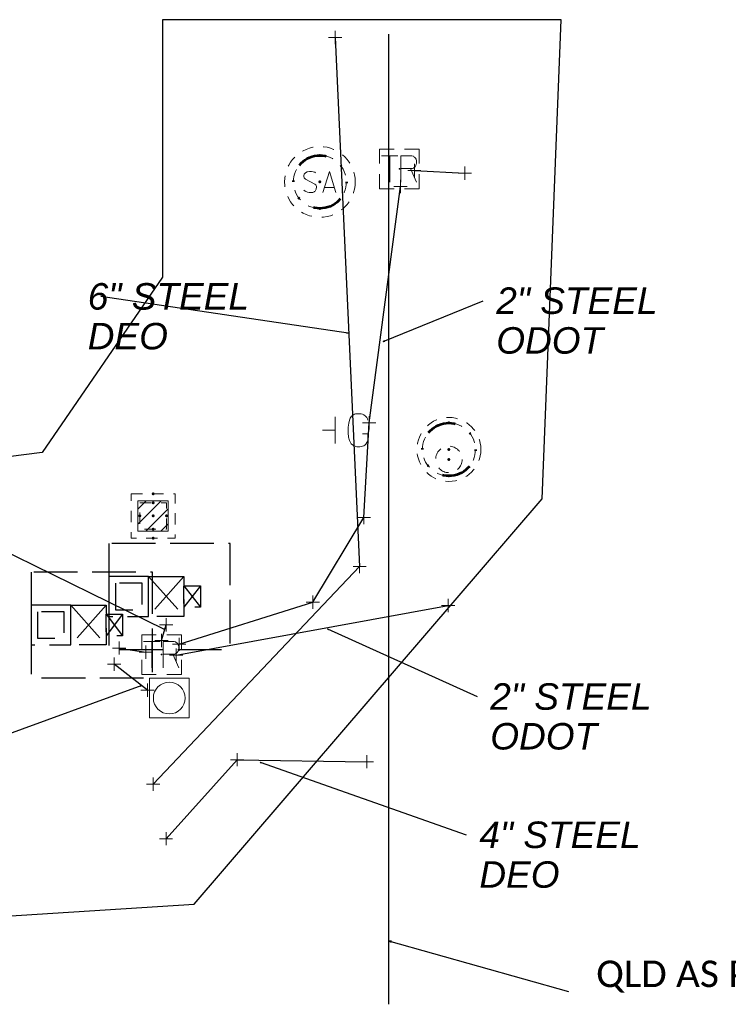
# Model space of a CAD drawing. Header units: feet. Extents: x 2474969 to 2485206, y 498780 to 500682.
# Tile 46 of 69: x 2480999 to 2481052, y 500147 to 500221. Entities that reach past the tile are written whole.
import ezdxf

# ---------------------------------------------------------------- set-up
doc = ezdxf.new("R2010")
doc.units = ezdxf.units.FT
doc.header["$MEASUREMENT"] = 0
for name, pattern in [('DGN Style 1', [0.06322802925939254, 0.0001052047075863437, -0.06312282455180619]), ('DGN Style 2', [0.017105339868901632, 0.01026320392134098, -0.006842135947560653]), ('DGN Style 4', [0.027368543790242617, 0.01368427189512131, -0.006842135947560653, 0, -0.006842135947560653]), ('DGN Style 5', [0.011973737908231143, 0.00513160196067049, -0.006842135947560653]), ('DGN Style 6', [6.093386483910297, 0.00320367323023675, -1.2814692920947, 2.242571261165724, -1.2814692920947, 0.00320367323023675, -1.2814692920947]), ('DGN Style 7', [0.034210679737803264, 0.01539480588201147, -0.006842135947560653, 0.00513160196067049, -0.006842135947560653]), ('drainage01', [1.6, 0.85, -0.75]), ('interconnectex', [0]), ('OhDOT_USTN2', [0.10999999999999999, 0.069, -0.04099999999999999]), ('OhDOT_USTN3', [0.22, 0.165, -0.055])]:
    doc.linetypes.add(name, pattern=pattern)
for name, color, linetype in [('DR_X_Cells', 151, 'OhDOT_USTN2'), ('GK_Drainage_Nodes', 7, 'Continuous'), ('SG_X_Controllers', 7, 'OhDOT_USTN3'), ('SG_X_Interconnect_Cable', 7, 'interconnectex'), ('SG_X_Poles', 7, 'Continuous'), ('SG_X_PullBox', 7, 'Continuous'), ('TX_X_10', 7, 'Continuous'), ('UT_X_Electric', 1, 'elecex'), ('UT_X_Gas', 190, 'gasex'), ('UT_X_Gas_Cells', 190, 'Continuous'), ('UT_X_Sanitary_Cells', 3, 'Continuous'), ('UT_X_Water', 133, 'waterex')]:
    doc.layers.add(name, color=color, linetype=linetype)
for name, color, linetype, lineweight in [('DR_X_Cells (Construction)', 5, 'DGN Style 2', 0), ('GK_Drainage_Nodes (Construction)', 7, 'Continuous', 53), ('SG_X_PullBox (Construction)', 7, 'Continuous', 0), ('UT_X_Sanitary_Cells (Construction)', 3, 'Continuous', 0)]:
    doc.layers.add(name, color=color, linetype=linetype, lineweight=lineweight)
doc.layers.add('SV_X_Shot_Marker (Construction)', color=2, linetype='Continuous', lineweight=0, transparency=0.5)
doc.styles.add('Slanted-Normal LS 0.50', font='ariali.ttf', dxfattribs={"height": 0.14})
doc.styles.get("Standard").update_dxf_attribs({"font": 'arial.ttf'})
doc.styles.add('Standard-Linetype-Ex', font='font30.shx')
doc.styles.add('Style-Arial', font='arial.ttf')
doc.styles.add('Style-Calibri', font='calibri.ttf')
doc.linetypes.add('elecex', pattern='A,0.2,-0.1,0.2,-0.1,0.2,-0.1,0.2,-0.1,["E",Standard-Linetype-Ex,S=0.14,R=0,X=-0,Y=-0.05],-0.2', length=1.4)
doc.linetypes.add('gasex', pattern='A,0.2,-0.1,0.2,-0.1,0.2,-0.1,0.2,-0.1,["G",Standard-Linetype-Ex,S=0.14,R=0,X=-0,Y=-0.05],-0.25', length=1.45)
doc.linetypes.add('waterex', pattern='A,0.2,-0.1,0.2,-0.1,0.2,-0.1,0.2,-0.1,["W",Standard-Linetype-Ex,S=0.14,R=0,X=-0,Y=-0.05],-0.2', length=1.4)
doc.dimstyles.get("Standard").update_dxf_attribs({"dimtxt": 0.18, "dimasz": 0.18, "dimexe": 0.18, "dimexo": 0.0625, "dimgap": 0.09, "dimtad": 0, "dimtih": 1, "dimtoh": 1, "dimdec": 4, "dimzin": 0, "dimdsep": 46, "dimtxsty": 'Standard', "dimcen": 0.09, "dimadec": 0, "dimazin": 0, "dimtfac": 1, "dimtdec": 4, "dimtofl": 0, "dimtmove": 0, "dimatfit": 3, "dimfxl": 1, "dimtolj": 1, "dimtzin": 0, "dimarcsym": 0})

# ---------------------------------------------------------------- blocks, each defined once
blk = doc.blocks.new('TerminatorOpen_0.5')
at = {"color": 0, "linetype": 'ByBlock', "lineweight": -2}
for q in [(-1, 0.25), (-1, 0), (-1, -0.25)]:
    blk.add_line((0, 0), q, dxfattribs=at)
blk = doc.blocks.new('SIGPB_6')
at = {"layer": 'SG_X_PullBox', "color": 7, "linetype": 'Continuous', "lineweight": 0, "flags": 128}
for points in [[(-0.01999999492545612, 0.07499998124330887), (-0.07499998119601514, 0.07499998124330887), (-0.07499998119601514, 0.01999999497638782)], [(0.07499998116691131, 0.01999999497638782), (0.07499998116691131, 0.07499998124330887), (0.01999999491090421, 0.07499998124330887)], [(-0.06780112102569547, 0.04999998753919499), (-0.005606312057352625, 0.04999998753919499)], [(-0.03630698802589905, 0.04999998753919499), (-0.03630698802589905, -0.04999998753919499)], [(0.005599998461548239, -0.04999998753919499), (0.005599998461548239, 0.04999998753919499), (0.04339295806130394, 0.04999998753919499), (0.04732362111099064, 0.04920653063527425), (0.0528411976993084, 0.04763182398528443), (0.05519715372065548, 0.04605711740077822), (0.0575653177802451, 0.0444824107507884), (0.06071473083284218, 0.04053954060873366), (0.06307068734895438, 0.03660887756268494), (0.06464539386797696, 0.03031005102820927), (0.06464539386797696, 0.02086181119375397), (0.06386414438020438, 0.01771239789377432), (0.06228943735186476, 0.01298827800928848), (0.05914002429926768, 0.007470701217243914), (0.05599061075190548, 0.005114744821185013), (0.05362244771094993, 0.003540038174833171), (0.0520477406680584, 0.002746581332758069), (0.04969178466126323, 0.00196533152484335), (0.04259950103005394, 0.001171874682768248), (0.005599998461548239, 0.001171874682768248)], [(0.04259950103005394, 0.001171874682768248), (0.06464539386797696, -0.04999998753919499)], [(-0.07499998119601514, -0.01999999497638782), (-0.07499998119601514, -0.07499998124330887), (-0.01999999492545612, -0.07499998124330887)], [(0.01999999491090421, -0.07499998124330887), (0.07499998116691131, -0.07499998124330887), (0.07499998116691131, -0.01999999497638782)]]:
    blk.add_lwpolyline(points, dxfattribs=at)
at = {"layer": 'SG_X_PullBox (Construction)', "color": 7, "linetype": 'Continuous', "lineweight": 30}
blk.add_point((-1.455191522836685e-11, 0), dxfattribs=at)
blk = doc.blocks.new('MH1D-X-SAN_7')
at = {"layer": 'GK_Drainage_Nodes (Construction)', "color": 254, "linetype": 'DGN Style 6', "lineweight": 53}
blk.add_circle((0, 0), 1.999996, dxfattribs=at)
at = {"layer": 'GK_Drainage_Nodes (Construction)', "color": 6, "linetype": 'DGN Style 1', "lineweight": 53}
blk.add_point((0, 1.999995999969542), dxfattribs=at)
at = {"layer": 'GK_Drainage_Nodes (Construction)', "color": 5, "linetype": 'DGN Style 7', "lineweight": 53}
blk.add_point((0, 0), dxfattribs=at)
at = {"layer": 'GK_Drainage_Nodes (Construction)', "color": 1, "linetype": 'DGN Style 5', "lineweight": 53}
blk.add_point((0, 0), dxfattribs=at)
at = {"layer": 'GK_Drainage_Nodes (Construction)', "color": 2, "linetype": 'DGN Style 4', "lineweight": 53}
blk.add_point((0, 0), dxfattribs=at)
at = {"layer": 'GK_Drainage_Nodes (Construction)', "color": 30, "linetype": 'DGN Style 2', "lineweight": 53}
blk.add_point((0, -1.99999600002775), dxfattribs=at)
at = {"layer": 'UT_X_Sanitary_Cells', "color": 3, "linetype": 'Continuous', "lineweight": 0, "flags": 128}
for points in [[(-0.3325557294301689, 0.6865234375), (-0.3577510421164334, 0.7117187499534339), (-0.3956416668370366, 0.7369140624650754), (-0.5089229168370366, 0.7748046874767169), (-0.6475947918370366, 0.7999999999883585), (-0.7483760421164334, 0.7999999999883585), (-0.7860713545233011, 0.7999999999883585), (-0.9499385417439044, 0.7621093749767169), (-1.088415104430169, 0.6865234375), (-1.176696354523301, 0.5857421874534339), (-1.201891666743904, 0.4849609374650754), (-1.201891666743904, 0.4093749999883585), (-1.176696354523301, 0.30859375), (-1.075915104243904, 0.2205078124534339), (-0.3829463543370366, -0.1574218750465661), (-0.3200557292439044, -0.2078125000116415), (-0.2948604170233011, -0.2582031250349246), (-0.2696651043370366, -0.3337890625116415), (-0.2696651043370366, -0.4093750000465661), (-0.2821651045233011, -0.4849609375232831), (-0.2948604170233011, -0.5353515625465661), (-0.3200557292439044, -0.5984375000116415), (-0.3452510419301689, -0.6488281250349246), (-0.3704463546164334, -0.6865234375), (-0.4081416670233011, -0.7244140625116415), (-0.4460322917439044, -0.7496093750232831), (-0.4964229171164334, -0.7748046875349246), (-0.5341182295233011, -0.7873046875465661), (-0.6475947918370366, -0.8000000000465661), (-0.8239619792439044, -0.8000000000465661), (-0.9372432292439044, -0.7748046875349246), (-1.101110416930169, -0.6865234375), (-1.201891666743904, -0.6109375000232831)], [(0.2090458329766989, -0.8000000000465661), (0.7129520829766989, 0.7999999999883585), (1.204358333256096, -0.8000000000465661)], [(1.078381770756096, -0.4220703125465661), (0.3350223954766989, -0.4220703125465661)]]:
    blk.add_lwpolyline(points, dxfattribs=at)
at = {"layer": 'UT_X_Sanitary_Cells', "linetype": 'drainage01', "lineweight": 0}
blk.add_circle((0, 0), 2.666661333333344, dxfattribs=at)
at = {"layer": 'UT_X_Sanitary_Cells (Construction)', "color": 251, "linetype": 'drainage01', "lineweight": 0}
blk.add_circle((0, 0), 1.999996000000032, dxfattribs=at)
blk = doc.blocks.new('MH3-48D-X_2')
at = {"layer": 'DR_X_Cells', "color": 4, "linetype": 'drainage01', "lineweight": 0}
blk.add_circle((2.757180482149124e-05, -3.653176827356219e-05), 2.416632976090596, dxfattribs=at)
at = {"layer": 'DR_X_Cells', "color": 5, "linetype": 'drainage01', "lineweight": 0}
blk.add_circle((-2.561137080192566e-08, -0.749977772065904), 0.9999676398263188, dxfattribs=at)
at = {"layer": 'DR_X_Cells (Construction)', "color": 251, "linetype": 'drainage01', "lineweight": 0}
blk.add_circle((-2.573244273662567e-06, 4.062795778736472e-05), 1.999993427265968, dxfattribs=at)
at = {"layer": 'GK_Drainage_Nodes (Construction)', "color": 254, "linetype": 'DGN Style 6', "lineweight": 53}
blk.add_circle((0, 0), 1.999996, dxfattribs=at)
at = {"layer": 'GK_Drainage_Nodes (Construction)', "color": 30, "linetype": 'DGN Style 2', "lineweight": 53}
blk.add_point((0, 1.999995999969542), dxfattribs=at)
at = {"layer": 'GK_Drainage_Nodes (Construction)', "color": 5, "linetype": 'DGN Style 7', "lineweight": 53}
blk.add_point((0, 0), dxfattribs=at)
at = {"layer": 'GK_Drainage_Nodes (Construction)', "color": 2, "linetype": 'DGN Style 4', "lineweight": 53}
blk.add_point((0, 0), dxfattribs=at)
at = {"layer": 'GK_Drainage_Nodes (Construction)', "color": 1, "linetype": 'DGN Style 5', "lineweight": 53}
blk.add_point((0, -0.7499984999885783), dxfattribs=at)
at = {"layer": 'GK_Drainage_Nodes (Construction)', "color": 6, "linetype": 'DGN Style 1', "lineweight": 53}
blk.add_point((0, -1.999995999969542), dxfattribs=at)
blk = doc.blocks.new('GMRK_1')
at = {"layer": 'UT_X_Gas_Cells', "color": 34, "linetype": 'Continuous', "lineweight": 0}
for p, q in [((0, -0.0499999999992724), (0, 0.05000000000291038)), ((0, 0), (-0.04758333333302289, 0))]:
    blk.add_line(p, q, dxfattribs=at)
at = {"layer": 'UT_X_Gas_Cells', "color": 34, "linetype": 'Continuous', "lineweight": 0, "flags": 128}
blk.add_lwpolyline([(0.1238301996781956, 0.03780423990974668), (0.1228383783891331, 0.04273282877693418), (0.1198934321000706, 0.04764615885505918), (0.1149648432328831, 0.05257474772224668), (0.1080831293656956, 0.05847989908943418), (0.1031545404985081, 0.06044828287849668), (0.09921777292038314, 0.06142484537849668), (0.09331262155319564, 0.06241666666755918), (0.08150231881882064, 0.06241666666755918), (0.07658898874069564, 0.06142484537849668), (0.07362878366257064, 0.06044828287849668), (0.06969201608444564, 0.05847989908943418), (0.06181848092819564, 0.05257474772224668), (0.05690515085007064, 0.04567777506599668), (0.05394494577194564, 0.03780423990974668), (0.05197656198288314, 0.02698575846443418), (0.05000817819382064, 0.01123868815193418), (0.05000817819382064, -0.009436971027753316), (0.05099999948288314, -0.02616060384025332), (0.05493676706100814, -0.03896272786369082), (0.06084191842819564, -0.05077303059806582), (0.06575524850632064, -0.05470979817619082), (0.07166039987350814, -0.05864656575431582), (0.08249414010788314, -0.06258333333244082), (0.09331262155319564, -0.06258333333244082), (0.1041463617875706, -0.06061494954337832), (0.1080831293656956, -0.05864656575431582), (0.1120198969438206, -0.05667818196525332), (0.1159566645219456, -0.05274141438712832), (0.1198934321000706, -0.04683626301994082), (0.1238301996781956, -0.03797090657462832), (0.1238301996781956, -0.01337373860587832), (0.1031545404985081, -0.01337373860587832)], dxfattribs=at)
blk = doc.blocks.new('CB22B-X_4')
at = {"layer": 'DR_X_Cells', "color": 5, "linetype": 'Continuous', "lineweight": 0}
for p, q in [((-1.145831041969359, -0.6130853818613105), (0.6130853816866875, 1.145831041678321)), ((-1.145831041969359, 0.5182854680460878), (-0.5182854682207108, 1.145831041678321)), ((-0.5472058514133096, -1.145831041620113), (1.145831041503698, 0.5472058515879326)), ((0.5841649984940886, -1.145831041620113), (1.145831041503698, -0.5841649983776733))]:
    blk.add_line(p, q, dxfattribs=at)
at = {"layer": 'DR_X_Cells', "color": 4, "linetype": 'drainage01', "lineweight": 0}
blk.add_3dface([(-1.666663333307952, 1.666663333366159), (1.666663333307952, 1.666663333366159), (1.666663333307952, -1.666663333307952), (-1.666663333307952, -1.666663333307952)], dxfattribs=at)
at = {"layer": 'DR_X_Cells', "color": 5, "linetype": 'Continuous', "lineweight": 0}
blk.add_3dface([(-1.145831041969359, 1.145831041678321), (1.145831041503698, 1.145831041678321), (1.145831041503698, -1.145831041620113), (-1.145831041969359, -1.145831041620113)], dxfattribs=at)
at = {"layer": 'DR_X_Cells (Construction)', "color": 251, "linetype": 'drainage01', "lineweight": 0}
blk.add_3dface([(-0.9999980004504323, 0.999997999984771), (0.999997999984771, 0.999997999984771), (0.999997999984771, -0.999997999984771), (-0.9999980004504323, -0.999997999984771)], dxfattribs=at)
at = {"layer": 'GK_Drainage_Nodes (Construction)', "color": 30, "linetype": 'DGN Style 2', "lineweight": 53}
blk.add_point((0, 1.666663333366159), dxfattribs=at)
at = {"layer": 'GK_Drainage_Nodes (Construction)', "color": 254, "linetype": 'DGN Style 6', "lineweight": 53}
for p in [(0, 0.999997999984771), (-0.9999980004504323, 0), (0.999997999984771, 0), (0, -0.999997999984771)]:
    blk.add_point(p, dxfattribs=at)
at = {"layer": 'GK_Drainage_Nodes (Construction)', "color": 5, "linetype": 'DGN Style 7', "lineweight": 53}
blk.add_point((0, 0), dxfattribs=at)
at = {"layer": 'GK_Drainage_Nodes (Construction)', "color": 1, "linetype": 'DGN Style 5', "lineweight": 53}
blk.add_point((0, 0), dxfattribs=at)
at = {"layer": 'GK_Drainage_Nodes (Construction)', "color": 2, "linetype": 'DGN Style 4', "lineweight": 53}
blk.add_point((0, 0), dxfattribs=at)
at = {"layer": 'GK_Drainage_Nodes (Construction)', "color": 6, "linetype": 'DGN Style 1', "lineweight": 53}
blk.add_point((0, -1.666663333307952), dxfattribs=at)
blk = doc.blocks.new('CBM_332X_1')
at = {"layer": 'SG_X_Controllers'}
for p, q in [((-0.06663220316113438, 0.07499988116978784), (0.06663220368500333, -0.07499988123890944)), ((0.06663220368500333, 0.07499988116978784), (-0.06663220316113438, -0.07499988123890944)), ((0.06663220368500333, 0.0404474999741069), (0.1289201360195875, -0.04044750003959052)), ((0.1289201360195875, 0.0404474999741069), (0.06663220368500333, -0.04044750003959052))]:
    blk.add_line(p, q, dxfattribs=at)
for points in [[(-0.2166319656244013, 0.1999340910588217), (-0.2166319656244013, -0.1999340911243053), (0.2414257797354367, -0.1999340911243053), (0.2414257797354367, 0.1999340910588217)], [(-0.2166319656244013, 0.07499988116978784), (-0.2166319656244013, -0.07499988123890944), (-0.06663220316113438, -0.07499988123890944), (-0.06663220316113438, 0.07499988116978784)], [(-0.06663220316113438, 0.07499988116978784), (0.06663220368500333, 0.07499988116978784), (0.06663220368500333, -0.07499988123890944), (-0.06663220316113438, -0.07499988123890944)], [(-0.1916085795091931, 0.04997649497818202), (-0.1916085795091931, -0.04997649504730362), (-0.09165558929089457, -0.04997649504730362), (-0.09165558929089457, 0.04997649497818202)], [(0.06663220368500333, 0.0404474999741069), (0.1289201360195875, 0.0404474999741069), (0.1289201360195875, -0.04044750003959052), (0.06663220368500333, -0.04044750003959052)]]:
    blk.add_3dface(points, dxfattribs=at)
blk = doc.blocks.new('CBM_332X_2')
at = {"layer": 'SG_X_Controllers'}
for p, q in [((-0.0666322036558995, 0.07499988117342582), (0.0666322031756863, -0.07499988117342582)), ((0.0666322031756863, 0.07499988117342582), (-0.0666322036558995, -0.07499988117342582)), ((0.0666322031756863, 0.04044750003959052), (0.1289201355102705, -0.0404474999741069)), ((0.1289201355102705, 0.04044750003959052), (0.0666322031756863, -0.0404474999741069))]:
    blk.add_line(p, q, dxfattribs=at)
for points in [[(-0.2166319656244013, 0.1999340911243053), (-0.2166319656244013, -0.1999340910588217), (0.2414257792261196, -0.1999340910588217), (0.2414257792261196, 0.1999340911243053)], [(-0.2166319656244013, 0.07499988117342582), (-0.2166319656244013, -0.07499988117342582), (-0.0666322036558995, -0.07499988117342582), (-0.0666322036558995, 0.07499988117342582)], [(-0.0666322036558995, 0.07499988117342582), (0.0666322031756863, 0.07499988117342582), (0.0666322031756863, -0.07499988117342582), (-0.0666322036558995, -0.07499988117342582)], [(-0.1916085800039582, 0.04997649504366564), (-0.1916085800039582, -0.04997649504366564), (-0.09165558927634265, -0.04997649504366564), (-0.09165558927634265, 0.04997649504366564)], [(0.0666322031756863, 0.04044750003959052), (0.1289201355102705, 0.04044750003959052), (0.1289201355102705, -0.0404474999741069), (0.0666322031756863, -0.0404474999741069)]]:
    blk.add_3dface(points, dxfattribs=at)
blk = doc.blocks.new('SPOLE_4')
at = {"layer": 'SG_X_Poles', "color": 7, "linetype": 'Continuous', "lineweight": 0}
blk.add_circle((0, 3.637978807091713e-12), 0.06, dxfattribs=at)
blk.add_3dface([(-0.07499999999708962, -0.07499999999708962), (0.07499999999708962, -0.07499999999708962), (0.07499999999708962, 0.07500000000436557), (-0.07499999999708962, 0.07500000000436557)], dxfattribs=at)
blk = doc.blocks.new('SIGPB_7')
at = {"layer": 'SG_X_PullBox', "color": 7, "linetype": 'Continuous', "lineweight": 0, "flags": 128}
for points in [[(-0.01999999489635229, 0.07499998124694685), (-0.07499998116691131, 0.07499998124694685), (-0.07499998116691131, 0.0199999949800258)], [(0.07499998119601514, 0.0199999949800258), (0.07499998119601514, 0.07499998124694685), (0.01999999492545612, 0.07499998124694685)], [(-0.06780112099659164, 0.04999998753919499), (-0.00560631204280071, 0.04999998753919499)], [(-0.03630698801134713, 0.04999998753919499), (-0.03630698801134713, -0.04999998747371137)], [(0.005599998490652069, -0.04999998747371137), (0.005599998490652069, 0.04999998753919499), (0.04339295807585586, 0.04999998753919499), (0.04732362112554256, 0.04920653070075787), (0.05284119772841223, 0.04763182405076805), (0.05519715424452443, 0.04605711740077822), (0.05756531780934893, 0.0444824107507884), (0.06071473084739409, 0.04053954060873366), (0.0630706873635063, 0.03660887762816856), (0.0646453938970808, 0.03031005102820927), (0.0646453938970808, 0.02086181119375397), (0.0638641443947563, 0.01771239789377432), (0.06228943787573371, 0.01298827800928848), (0.05914002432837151, 0.007470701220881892), (0.05599061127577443, 0.005114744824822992), (0.05362244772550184, 0.003540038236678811), (0.05204774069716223, 0.002746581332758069), (0.04969178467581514, 0.00196533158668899), (0.04259950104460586, 0.001171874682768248), (0.005599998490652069, 0.001171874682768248)], [(0.04259950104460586, 0.001171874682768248), (0.0646453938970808, -0.04999998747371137)], [(-0.07499998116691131, -0.01999999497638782), (-0.07499998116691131, -0.07499998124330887), (-0.01999999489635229, -0.07499998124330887)], [(0.01999999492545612, -0.07499998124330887), (0.07499998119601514, -0.07499998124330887), (0.07499998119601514, -0.01999999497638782)]]:
    blk.add_lwpolyline(points, dxfattribs=at)
at = {"layer": 'SG_X_PullBox (Construction)', "color": 7, "linetype": 'Continuous', "lineweight": 30}
blk.add_point((1.455191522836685e-11, 0), dxfattribs=at)
blk = doc.blocks.new('SVPT_107')
at = {"layer": 'SV_X_Shot_Marker (Construction)', "transparency": 33554495}
for p, q in [((-0.02499999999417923, 0), (0.02500000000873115, 0)), ((0, 0.02500000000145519), (0, -0.02499999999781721))]:
    blk.add_line(p, q, dxfattribs=at)
blk.add_point((0, 0), dxfattribs=at)
blk = doc.blocks.new('SVPT_108')
at = {"layer": 'SV_X_Shot_Marker (Construction)', "transparency": 33554495}
for p, q in [((-0.02500000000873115, 0), (0.02499999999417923, 0)), ((-1.455191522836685e-11, 0.02500000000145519), (-1.455191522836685e-11, -0.02499999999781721))]:
    blk.add_line(p, q, dxfattribs=at)
blk.add_point((-1.455191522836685e-11, 0), dxfattribs=at)
blk = doc.blocks.new('SVPT_109')
at = {"layer": 'SV_X_Shot_Marker (Construction)', "transparency": 33554495}
for p, q in [((-0.02499999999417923, 3.637978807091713e-12), (0.02499999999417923, 3.637978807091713e-12)), ((0, 0.02500000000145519), (0, -0.02499999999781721))]:
    blk.add_line(p, q, dxfattribs=at)
blk.add_point((0, 3.637978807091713e-12), dxfattribs=at)
blk = doc.blocks.new('SVPT_110')
at = {"layer": 'SV_X_Shot_Marker (Construction)', "transparency": 33554495}
for p, q in [((-0.02499999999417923, 0), (0.02500000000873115, 0)), ((0, 0.02499999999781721), (0, -0.02500000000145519))]:
    blk.add_line(p, q, dxfattribs=at)
blk.add_point((0, 0), dxfattribs=at)
blk = doc.blocks.new('SVPT_111')
at = {"layer": 'SV_X_Shot_Marker (Construction)', "transparency": 33554495}
for p, q in [((-0.02499999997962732, 0), (0.02500000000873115, 0)), ((1.455191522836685e-11, 0.02499999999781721), (1.455191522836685e-11, -0.02500000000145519))]:
    blk.add_line(p, q, dxfattribs=at)
blk.add_point((1.455191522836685e-11, 0), dxfattribs=at)
blk = doc.blocks.new('SVPT_112')
at = {"layer": 'SV_X_Shot_Marker (Construction)', "transparency": 33554495}
for p, q in [((-0.02499999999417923, 3.637978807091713e-12), (0.02500000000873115, 3.637978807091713e-12)), ((0, 0.02500000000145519), (0, -0.02499999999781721))]:
    blk.add_line(p, q, dxfattribs=at)
blk.add_point((0, 3.637978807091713e-12), dxfattribs=at)
blk = doc.blocks.new('SVPT_113')
at = {"layer": 'SV_X_Shot_Marker (Construction)', "transparency": 33554495}
for p, q in [((-0.02499999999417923, 3.637978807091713e-12), (0.02500000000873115, 3.637978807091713e-12)), ((0, 0.02500000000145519), (0, -0.02499999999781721))]:
    blk.add_line(p, q, dxfattribs=at)
blk.add_point((0, 3.637978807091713e-12), dxfattribs=at)
blk = doc.blocks.new('SVPT_114')
at = {"layer": 'SV_X_Shot_Marker (Construction)', "transparency": 33554495}
for p, q in [((-0.02499999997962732, 0), (0.02500000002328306, 0)), ((1.455191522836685e-11, 0.02500000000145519), (1.455191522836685e-11, -0.02499999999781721))]:
    blk.add_line(p, q, dxfattribs=at)
blk.add_point((1.455191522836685e-11, 0), dxfattribs=at)
blk = doc.blocks.new('SVPT_115')
at = {"layer": 'SV_X_Shot_Marker (Construction)', "transparency": 33554495}
for p, q in [((-0.02499999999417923, 3.637978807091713e-12), (0.02500000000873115, 3.637978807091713e-12)), ((1.455191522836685e-11, 0.02500000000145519), (1.455191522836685e-11, -0.02499999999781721))]:
    blk.add_line(p, q, dxfattribs=at)
blk.add_point((1.455191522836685e-11, 3.637978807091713e-12), dxfattribs=at)
blk = doc.blocks.new('SVPT_116')
at = {"layer": 'SV_X_Shot_Marker (Construction)', "transparency": 33554495}
for p, q in [((-0.02500000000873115, 3.637978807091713e-12), (0.02499999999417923, 3.637978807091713e-12)), ((-1.455191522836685e-11, 0.02500000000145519), (-1.455191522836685e-11, -0.02499999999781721))]:
    blk.add_line(p, q, dxfattribs=at)
blk.add_point((-1.455191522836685e-11, 3.637978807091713e-12), dxfattribs=at)
blk = doc.blocks.new('SVPT_117')
at = {"layer": 'SV_X_Shot_Marker (Construction)', "transparency": 33554495}
for p, q in [((-0.02499999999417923, 0), (0.02500000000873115, 0)), ((0, 0.02500000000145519), (0, -0.02499999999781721))]:
    blk.add_line(p, q, dxfattribs=at)
blk.add_point((0, 0), dxfattribs=at)
blk = doc.blocks.new('SVPT_118')
at = {"layer": 'SV_X_Shot_Marker (Construction)', "transparency": 33554495}
for p, q in [((-0.02499999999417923, 0), (0.02500000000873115, 0)), ((1.455191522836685e-11, 0.02499999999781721), (1.455191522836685e-11, -0.02500000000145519))]:
    blk.add_line(p, q, dxfattribs=at)
blk.add_point((1.455191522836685e-11, 0), dxfattribs=at)
blk = doc.blocks.new('SVPT_119')
at = {"layer": 'SV_X_Shot_Marker (Construction)', "transparency": 33554495}
for p, q in [((-0.02499999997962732, 0), (0.02500000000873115, 0)), ((1.455191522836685e-11, 0.02500000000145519), (1.455191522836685e-11, -0.02500000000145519))]:
    blk.add_line(p, q, dxfattribs=at)
blk.add_point((1.455191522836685e-11, 0), dxfattribs=at)
blk = doc.blocks.new('SVPT_120')
at = {"layer": 'SV_X_Shot_Marker (Construction)', "transparency": 33554495}
for p, q in [((-0.02499999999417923, 0), (0.02500000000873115, 0)), ((0, 0.02499999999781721), (0, -0.02500000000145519))]:
    blk.add_line(p, q, dxfattribs=at)
blk.add_point((0, 0), dxfattribs=at)
blk = doc.blocks.new('SVPT_121')
at = {"layer": 'SV_X_Shot_Marker (Construction)', "transparency": 33554495}
for p, q in [((-0.02499999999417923, 0), (0.02500000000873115, 0)), ((1.455191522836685e-11, 0.02499999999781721), (1.455191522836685e-11, -0.02500000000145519))]:
    blk.add_line(p, q, dxfattribs=at)
blk.add_point((1.455191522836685e-11, 0), dxfattribs=at)
blk = doc.blocks.new('SVPT_122')
at = {"layer": 'SV_X_Shot_Marker (Construction)', "transparency": 33554495}
for p, q in [((-0.02500000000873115, 0), (0.02499999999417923, 0)), ((0, 0.02500000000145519), (0, -0.02499999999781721))]:
    blk.add_line(p, q, dxfattribs=at)
blk.add_point((0, 0), dxfattribs=at)
blk = doc.blocks.new('SVPT_123')
at = {"layer": 'SV_X_Shot_Marker (Construction)', "transparency": 33554495}
for p, q in [((-0.02499999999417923, 0), (0.02500000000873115, 0)), ((1.455191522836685e-11, 0.02500000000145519), (1.455191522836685e-11, -0.02500000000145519))]:
    blk.add_line(p, q, dxfattribs=at)
blk.add_point((1.455191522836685e-11, 0), dxfattribs=at)
blk = doc.blocks.new('SVPT_124')
at = {"layer": 'SV_X_Shot_Marker (Construction)', "transparency": 33554495}
for p, q in [((-0.02500000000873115, 0), (0.02499999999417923, 0)), ((-1.455191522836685e-11, 0.02499999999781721), (-1.455191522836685e-11, -0.02500000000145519))]:
    blk.add_line(p, q, dxfattribs=at)
blk.add_point((-1.455191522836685e-11, 0), dxfattribs=at)
blk = doc.blocks.new('SVPT_125')
at = {"layer": 'SV_X_Shot_Marker (Construction)', "transparency": 33554495}
for p, q in [((-0.02499999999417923, 0), (0.02500000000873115, 0)), ((0, 0.02500000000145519), (0, -0.02500000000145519))]:
    blk.add_line(p, q, dxfattribs=at)
blk.add_point((0, 0), dxfattribs=at)
blk = doc.blocks.new('SVPT_126')
at = {"layer": 'SV_X_Shot_Marker (Construction)', "transparency": 33554495}
for p, q in [((-0.02499999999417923, 0), (0.02500000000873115, 0)), ((0, 0.02500000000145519), (0, -0.02500000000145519))]:
    blk.add_line(p, q, dxfattribs=at)
blk.add_point((0, 0), dxfattribs=at)
blk = doc.blocks.new('SVPT_127')
at = {"layer": 'SV_X_Shot_Marker (Construction)', "transparency": 33554495}
for p, q in [((-0.02500000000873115, 0), (0.02499999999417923, 0)), ((0, 0.02500000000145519), (0, -0.02499999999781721))]:
    blk.add_line(p, q, dxfattribs=at)
blk.add_point((0, 0), dxfattribs=at)

msp = doc.modelspace()

# ---------------------------------------------------------------- linework, layer by layer
at = {"layer": 'SG_X_Interconnect_Cable', "extrusion": (0.237595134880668, -0.01204197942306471, 0.9712896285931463), "elevation": 584478.9487807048, "flags": 128}
msp.add_lwpolyline([(625152.6566159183, -2381865.283141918), (625152.6566159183, -2381869.209159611)], dxfattribs=at)
at = {"layer": 'SG_X_Interconnect_Cable', "extrusion": (-0.0001412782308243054, -2.584198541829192e-05, 0.9999999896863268), "elevation": 687.8617342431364, "flags": 128}
msp.add_lwpolyline([(2481010.732265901, 500173.0998350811), (2481031.279488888, 500176.8582416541)], dxfattribs=at)
at = {"layer": 'SG_X_Interconnect_Cable', "extrusion": (-0.03891471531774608, -0.1303752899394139, 0.990700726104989), "elevation": -160716.7367177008, "flags": 128}
msp.add_lwpolyline([(2234310.365448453, 1177968.925176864), (2234310.365448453, 1177970.174634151)], dxfattribs=at)
at = {"layer": 'SG_X_Interconnect_Cable'}
msp.add_polyline3d([(2481010.845525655, 500173.9079817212, 1051.342), (2481020.93161675, 500177.0913260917, 1051.426), (2481024.78503361, 500183.476016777, 1051.571), (2481025.185076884, 500190.6237900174, 1052.001), (2481027.54333199, 500208.4567191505, 1052.51)], dxfattribs=at)
at = {"layer": 'TX_X_10', "flags": 128}
msp.add_lwpolyline([(2481039.666656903, 500221.051280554), (2481009.575803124, 500221.051280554), (2481009.575803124, 500201.6162437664), (2481000.50078373, 500188.3940466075), (2480966.74808002, 500184.0928499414), (2480966.907290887, 500151.4356159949), (2481011.963966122, 500154.3030804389), (2481038.233759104, 500184.8893678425)], close=True, dxfattribs=at)
at = {"layer": 'UT_X_Electric', "extrusion": (-0.0029035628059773, 0.0004534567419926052, 0.9999956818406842)}
msp.add_line((2481006.305034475, 500173.6299516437), (2481008.322252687, 500173.3149175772), dxfattribs=at)
at = {"layer": 'UT_X_Electric', "extrusion": (-0.04964171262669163, 0.03852055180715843, 0.9980239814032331)}
msp.add_line((2481008.446266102, 500170.4436069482), (2481005.923993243, 500172.4008186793), dxfattribs=at)
at = {"layer": 'UT_X_Gas', "flags": 128}
for points in [[(2481022.62079949, 500219.7019356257), (2481024.463998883, 500179.785617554), (2481008.867311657, 500163.3528398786)], [(2481009.847417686, 500159.2373946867), (2481015.223999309, 500165.2010398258), (2481025.01905892, 500165.0500234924)]]:
    msp.add_lwpolyline(points, dxfattribs=at)
at = {"layer": 'UT_X_Water'}
msp.add_line((2481026.648833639, 500219.9616594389), (2481026.648833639, 500146.7382808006), dxfattribs=at)

# ---------------------------------------------------------------- block references
at = {"layer": 'DR_X_Cells', "color": 5, "linetype": 'Continuous', "lineweight": 0}
msp.add_blockref('CB22B-X_4', (2481008.875312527, 500183.5970298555, 1050.745), dxfattribs=at)
at = {"layer": 'GK_Drainage_Nodes', "color": 30, "linetype": 'DGN Style 2', "lineweight": 53}
for name, p in [('MH1D-X-SAN_7', (2481021.464674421, 500208.8057569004, 1053.019)), ('MH3-48D-X_2', (2481031.203727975, 500188.6145726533, 1051.566))]:
    msp.add_blockref(name, p, dxfattribs=at)
at = {"layer": 'SG_X_Controllers', "xscale": 20, "yscale": 20, "zscale": 20}
for name, p in [('CBM_332X_2', (2481009.86741984, 500177.5173721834, 1051.427)), ('CBM_332X_1', (2481003.987783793, 500175.3661394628, 1051.487))]:
    msp.add_blockref(name, p, dxfattribs=at)
at = {"layer": 'SG_X_Poles', "color": 7, "linetype": 'Continuous', "lineweight": 0, "xscale": 20, "yscale": 20, "zscale": 20}
msp.add_blockref('SPOLE_4', (2481010.089443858, 500169.8505427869, 1051.734), dxfattribs=at)
at = {"layer": 'SG_X_PullBox', "color": 7, "linetype": 'Continuous', "lineweight": 0, "xscale": 20, "yscale": 20, "zscale": 20}
for name, p in [('SIGPB_6', (2481027.462323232, 500209.7868630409, 1052.599)), ('SIGPB_7', (2481009.514381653, 500173.1318977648, 1051.307))]:
    msp.add_blockref(name, p, dxfattribs=at)
at = {"layer": 'SV_X_Shot_Marker (Construction)', "transparency": 33554495, "xscale": 20, "yscale": 20, "zscale": 20}
for name, p in [('SVPT_107', (2481022.620799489, 500219.7019356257, 1053.318)), ('SVPT_126', (2481028.595445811, 500209.6698503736, 1052.353)), ('SVPT_127', (2481032.403857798, 500209.4768295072, 1051.419)), ('SVPT_125', (2481027.54333199, 500208.4567191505, 1052.51)), ('SVPT_124', (2481025.185076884, 500190.6237900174, 1052.001)), ('SVPT_123', (2481024.78503361, 500183.476016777, 1051.571)), ('SVPT_108', (2481024.463998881, 500179.7856175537, 1051.673)), ('SVPT_122', (2481020.93161675, 500177.0913260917, 1051.426)), ('SVPT_120', (2481031.155722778, 500176.8402989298, 1051.303)), ('SVPT_118', (2481009.854418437, 500175.3771406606, 1051.342)), ('SVPT_115', (2481006.305034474, 500173.6299516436, 1051.124)), ('SVPT_117', (2481009.500380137, 500174.1910123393, 1051.172)), ('SVPT_121', (2481010.845525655, 500173.9079817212, 1051.342)), ('SVPT_116', (2481008.322252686, 500173.3149175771, 1051.13)), ('SVPT_119', (2481010.60850001, 500173.0818923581, 1051.3)), ('SVPT_114', (2481005.923993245, 500172.4008186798, 1051.45)), ('SVPT_113', (2481008.446266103, 500170.4436069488, 1051.651)), ('SVPT_111', (2481015.223999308, 500165.2010398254, 1051.3)), ('SVPT_112', (2481025.019058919, 500165.0500234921, 1051.389)), ('SVPT_109', (2481008.867311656, 500163.3528398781, 1051.598)), ('SVPT_110', (2481009.847417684, 500159.2373946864, 1051.439))]:
    msp.add_blockref(name, p, dxfattribs=at)
at = {"layer": 'UT_X_Gas_Cells', "color": 34, "linetype": 'Continuous', "lineweight": 0, "xscale": 20, "yscale": 20, "zscale": 20}
msp.add_blockref('GMRK_1', (2481022.606797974, 500190.0657296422, 1051.989), dxfattribs=at)

# ---------------------------------------------------------------- texts
at = {"layer": 'Defpoints', "attachment_point": 1, "style": 'Slanted-Normal LS 0.50'}
for s, insert, char_height, rotation, line_spacing_factor in [('6" STEEL\\PDEO', (2481003.936711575, 500201.1685239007), 2.00021637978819, 1.3044822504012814e-08, 0.9000000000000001), ('4" STEEL\\PDEO', (2481033.501589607, 500160.5335001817), 2.00021638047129, 1.3044822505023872e-08, 0.8999999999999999)]:
    msp.add_mtext(s, dxfattribs=dict(at, insert=insert, char_height=char_height, rotation=rotation, line_spacing_factor=line_spacing_factor))
at = {"layer": 'Defpoints', "char_height": 2.00021637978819, "attachment_point": 1, "line_spacing_factor": 0.9000000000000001, "style": 'Slanted-Normal LS 0.50'}
for insert in [(2481034.777883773, 500200.8449284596), (2481034.324945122, 500170.9696107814)]:
    msp.add_mtext('2" STEEL\\PODOT', dxfattribs=dict(at, insert=insert))
at = {"layer": 'Defpoints', "color": 7, "insert": (2481042.31567903, 500148.8317253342), "char_height": 4.167117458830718, "attachment_point": 4, "line_spacing_factor": 0.288, "style": 'Style-Calibri'}
msp.add_mtext('\\H0.48x;QLD AS PER RECORD', dxfattribs=at)

# ---------------------------------------------------------------- leaders
at = {"layer": 'Defpoints'}
for points, override in [([(2481023.594458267, 500197.3878482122), (2481004.936783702, 500200.1684157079)], {"dimscale": 0, "dimtxt": 0.1000072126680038, "dimasz": 0.1000072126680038, "dimgap": 0.05000360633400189, "dimtad": 0, "dimtxsty": 'Style-Arial', "dimldrblk": 'TerminatorOpen_0.5'}), ([(2481026.251638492, 500196.768669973), (2481033.777811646, 500199.8448202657)], {"dimscale": 0, "dimtxt": 0.1000072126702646, "dimasz": 0.1000072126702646, "dimgap": 0.05000360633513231, "dimtad": 0, "dimtxsty": 'Style-Arial', "dimldrblk": 'TerminatorOpen_0.5'}), ([(2481022.024852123, 500175.0818104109), (2481033.324872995, 500169.9695025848)], {"dimscale": 0, "dimtxt": 0.1000072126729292, "dimasz": 0.1000072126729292, "dimgap": 0.0500036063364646, "dimtad": 0, "dimtxsty": 'Style-Arial', "dimldrblk": 'TerminatorOpen_0.5'}), ([(2481008.014890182, 500170.7906704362), (2480980.753078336, 500160.8842109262)], {"dimscale": 0, "dimtxt": 0.1000072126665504, "dimasz": 0.1000072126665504, "dimgap": 0.0500036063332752, "dimtad": 0, "dimtxsty": 'Style-Arial', "dimldrblk": 'TerminatorOpen_0.5'}), ([(2481016.952708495, 500165.0074181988), (2481032.501517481, 500159.5333919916)], {"dimscale": 0, "dimtxt": 0.1000072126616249, "dimasz": 0.1000072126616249, "dimgap": 0.05000360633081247, "dimtad": 0, "dimtxsty": 'Style-Arial', "dimldrblk": 'TerminatorOpen_0.5'}), ([(2481026.648833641, 500151.5277260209), (2481040.232195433, 500147.6945131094)], {"dimscale": 0, "dimtxt": 0.208348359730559, "dimasz": 0.208348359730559, "dimgap": 0.1041741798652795, "dimtad": 0, "dimtxsty": 'Style-Calibri', "dimldrblk": 'TerminatorOpen_0.5'})]:
    msp.add_leader(points, dimstyle='Standard', override=override, dxfattribs=at)
at = {"layer": 'Defpoints', "linetype": 'Continuous'}
msp.add_leader([(2481009.738948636, 500175.0391205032), (2480985.798864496, 500186.7606387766)], dimstyle='Standard', override={"dimscale": 0, "dimtxt": 0.07500540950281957, "dimasz": 0.07500540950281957, "dimgap": 0.03750270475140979, "dimtad": 0, "dimtxsty": 'Style-Calibri', "dimldrblk": 'TerminatorOpen_0.5'}, dxfattribs=at)

doc.saveas('drawing.dxf')
